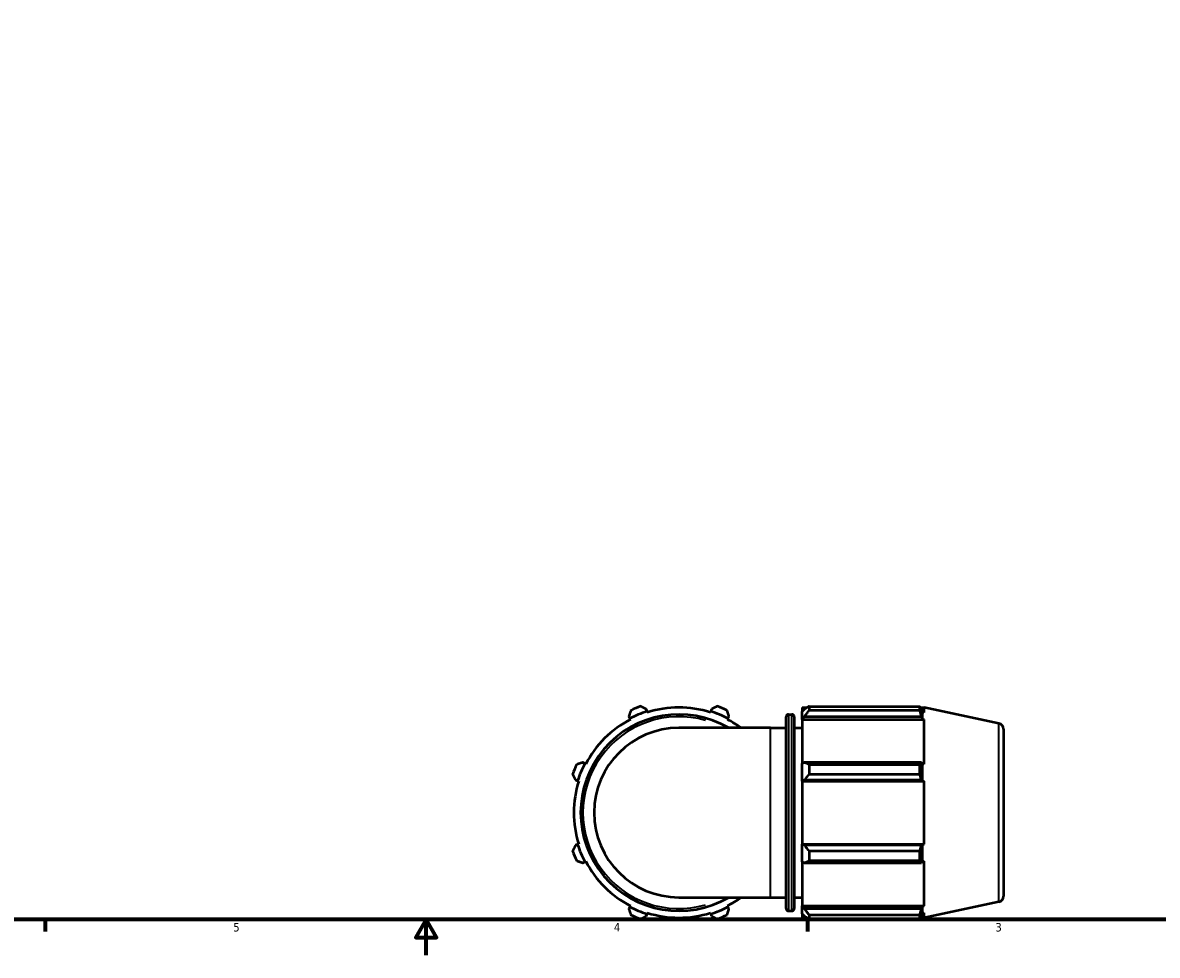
# Model space of a CAD drawing. Header units: inches. Extents: x 0.1 to 50.6, y -19.9 to 45.7.
# Tile 3 of 7: x 12.5 to 25.2, y 0.6 to 11. Entities that reach past the tile are written whole.
import ezdxf

# ---------------------------------------------------------------- set-up
doc = ezdxf.new("R2010")
doc.units = ezdxf.units.IN
doc.header["$MEASUREMENT"] = 0
for name, color, linetype, lineweight in [('Border (ANSI)', 7, 'Continuous', 70), ('Visible (ANSI)', 7, 'Continuous', 50), ('Visible Narrow (ANSI)', 7, 'Continuous', 35)]:
    doc.layers.add(name, color=color, linetype=linetype, lineweight=lineweight)
doc.styles.add('Note Text (ANSI)', font='tahoma.ttf')

# ---------------------------------------------------------------- blocks, each defined once
blk = doc.blocks.new('Borders Default Border')
at = {"layer": 'Border (ANSI)'}
for p, q in [((12.75, 1), (12.75, 0.866)), ((21.25, 1), (21.25, 0.866))]:
    blk.add_line(p, q, dxfattribs=at)
at = {"layer": 'Border (ANSI)', "flags": 128}
for points in [[(0.5, 1), (0.5, 21), (33.5, 21), (33.5, 1), (0.5, 1)], [(17, 0.6), (17, 1), (16.885, 0.8), (17.115, 0.8), (17, 1)]]:
    blk.add_lwpolyline(points, dxfattribs=at)
at = {"layer": 'Border (ANSI)', "color": 5, "true_color": 0x0000ff, "char_height": 0.0945, "attachment_point": 7, "style": 'Note Text (ANSI)'}
for s, insert in [('5', (14.847, 0.864)), ('4', (19.092, 0.866)), ('3', (23.346, 0.864))]:
    blk.add_mtext(s, dxfattribs=dict(at, insert=insert))

msp = doc.modelspace()

# ---------------------------------------------------------------- linework, layer by layer
at = {"layer": 'Visible (ANSI)'}
for p, q in [((19.461, 3.32), (19.453, 3.345)), ((19.464, 3.308), (19.461, 3.32)), ((20.173, 3.32), (20.169, 3.308)), ((20.181, 3.345), (20.173, 3.32)), ((21.192, 3.363), (21.192, 3.32)), ((21.192, 3.363), (21.246, 3.363)), ((21.218, 3.345), (21.192, 3.32)), ((21.192, 3.241), (21.192, 3.32)), ((21.268, 3.376), (21.268, 3.331)), ((21.268, 3.376), (22.504, 3.376)), ((22.504, 3.331), (21.268, 3.331)), ((22.504, 3.331), (22.504, 3.376)), ((22.512, 3.363), (22.55, 3.363)), ((22.532, 3.312), (22.521, 3.345)), ((22.532, 3.234), (22.532, 3.312)), ((22.55, 3.308), (22.532, 3.312)), ((23.385, 3.185), (22.55, 3.363)), ((22.55, 3.308), (22.55, 3.363)), ((19.258, 3.264), (19.27, 3.241)), ((19.27, 3.241), (19.276, 3.23)), ((20.358, 3.23), (20.364, 3.241)), ((20.364, 3.241), (20.375, 3.264)), ((21.011, 1.121), (21.011, 3.261)), ((21.038, 3.287), (21.076, 3.287)), ((21.102, 3.261), (21.102, 1.121)), ((21.192, 3.241), (21.218, 3.264)), ((21.192, 3.23), (21.192, 3.241)), ((21.192, 3.23), (21.192, 2.738)), ((21.192, 3.23), (22.55, 3.23)), ((21.218, 3.264), (22.521, 3.264)), ((22.521, 3.264), (22.532, 3.234)), ((22.532, 3.234), (22.55, 3.23)), ((22.55, 2.732), (22.55, 3.23)), ((20.837, 3.136), (19.817, 3.136)), ((20.837, 3.136), (21.011, 3.136)), ((21.102, 3.136), (21.192, 3.136)), ((23.437, 3.121), (23.437, 1.261)), ((18.766, 2.738), (18.744, 2.749)), ((18.777, 2.732), (18.766, 2.738)), ((21.218, 2.749), (21.192, 2.738)), ((21.192, 2.547), (21.192, 2.738)), ((22.521, 2.749), (21.218, 2.749)), ((21.268, 2.728), (21.268, 2.618)), ((21.268, 2.728), (22.504, 2.728)), ((22.504, 2.618), (22.504, 2.728)), ((22.532, 2.734), (22.521, 2.749)), ((22.532, 2.544), (22.532, 2.734)), ((22.55, 2.732), (22.532, 2.734)), ((18.663, 2.555), (18.687, 2.547)), ((18.687, 2.547), (18.699, 2.543)), ((21.192, 2.547), (21.218, 2.555)), ((21.192, 2.543), (21.192, 2.547)), ((21.192, 2.543), (21.192, 1.839)), ((21.192, 2.543), (22.55, 2.543)), ((21.218, 2.555), (22.521, 2.555)), ((22.504, 2.618), (21.268, 2.618)), ((22.521, 2.555), (22.532, 2.544)), ((22.532, 2.544), (22.55, 2.543)), ((22.55, 1.839), (22.55, 2.543)), ((18.687, 1.835), (18.663, 1.827)), ((18.699, 1.839), (18.687, 1.835)), ((21.192, 1.835), (21.192, 1.839)), ((21.192, 1.839), (22.55, 1.839)), ((21.218, 1.827), (21.192, 1.835)), ((21.192, 1.644), (21.192, 1.835)), ((22.521, 1.827), (21.218, 1.827)), ((22.532, 1.837), (22.521, 1.827)), ((22.55, 1.839), (22.532, 1.837)), ((22.532, 1.648), (22.532, 1.837)), ((18.766, 1.644), (18.777, 1.65)), ((21.268, 1.764), (21.268, 1.654)), ((21.268, 1.764), (22.504, 1.764)), ((22.504, 1.654), (21.268, 1.654)), ((22.504, 1.654), (22.504, 1.764)), ((22.521, 1.632), (22.532, 1.648)), ((22.532, 1.648), (22.55, 1.65)), ((22.55, 1.152), (22.55, 1.65)), ((18.744, 1.632), (18.766, 1.644)), ((21.192, 1.644), (21.218, 1.632)), ((21.192, 1.644), (21.192, 1.152)), ((21.218, 1.632), (22.521, 1.632)), ((19.27, 1.14), (19.258, 1.118)), ((19.276, 1.152), (19.27, 1.14)), ((19.817, 1.246), (20.837, 1.246)), ((20.364, 1.14), (20.358, 1.152)), ((20.375, 1.118), (20.364, 1.14)), ((20.837, 1.246), (21.011, 1.246)), ((21.102, 1.246), (21.192, 1.246)), ((21.192, 1.14), (21.192, 1.152)), ((21.192, 1.152), (22.55, 1.152)), ((21.218, 1.118), (21.192, 1.14)), ((21.192, 1.061), (21.192, 1.14)), ((22.532, 1.148), (22.521, 1.118)), ((22.55, 1.152), (22.532, 1.148)), ((22.532, 1.07), (22.532, 1.148)), ((23.385, 1.197), (22.55, 1.019)), ((19.453, 1.037), (19.461, 1.061)), ((19.461, 1.061), (19.464, 1.073)), ((20.169, 1.073), (20.173, 1.061)), ((20.173, 1.061), (20.181, 1.037)), ((21.038, 1.095), (21.076, 1.095)), ((21.192, 1.061), (21.218, 1.037)), ((21.192, 1.061), (21.192, 1.019)), ((21.192, 1.019), (21.246, 1.019)), ((22.521, 1.118), (21.218, 1.118)), ((21.268, 1.051), (21.268, 1.005)), ((21.268, 1.051), (22.504, 1.051)), ((22.504, 1.005), (22.504, 1.051)), ((22.512, 1.019), (22.55, 1.019)), ((22.521, 1.037), (22.532, 1.07)), ((22.532, 1.07), (22.55, 1.073)), ((22.55, 1.019), (22.55, 1.073)), ((22.504, 1.005), (21.268, 1.005))]:
    msp.add_line(p, q, dxfattribs=at)
for centre, radius, start, end in [((19.817, 2.191), 1.184, 107.5, 117.5), ((19.817, 2.191), 1.26, 109.792, 115.208), ((19.817, 2.191), 1.172, 72.5, 107.5), ((19.817, 2.191), 1.184, 62.5, 72.5), ((19.817, 2.191), 1.26, 64.792, 70.208), ((19.817, 2.191), 1.096, 59.5497, 300.4503), ((19.817, 2.191), 1.172, 117.5, 152.5), ((19.817, 2.191), 1.172, 53.7507, 62.5), ((21.038, 3.261), 0.0262, 90, 180), ((21.076, 3.261), 0.0262, 0, 90), ((23.371, 3.121), 0.0656, 0, 78), ((19.817, 2.191), 0.945, 90, 270), ((19.817, 2.191), 1.26, 154.792, 160.208), ((19.817, 2.191), 1.184, 152.5, 162.5), ((19.817, 2.191), 1.172, 162.5, 197.5), ((19.817, 2.191), 1.184, 197.5, 207.5), ((19.817, 2.191), 1.26, 199.792, 205.208), ((19.817, 2.191), 1.172, 207.5, 242.5), ((19.817, 2.191), 1.184, 242.5, 252.5), ((19.817, 2.191), 1.184, 287.5, 297.5), ((19.817, 2.191), 1.172, 297.5, 306.2493), ((23.371, 1.261), 0.0656, 282, 0), ((19.817, 2.191), 1.26, 244.792, 250.208), ((19.817, 2.191), 1.172, 252.5, 287.5), ((19.817, 2.191), 1.26, 289.792, 295.208), ((21.038, 1.121), 0.0262, 180, 270), ((21.076, 1.121), 0.0262, 270, 0)]:
    msp.add_arc(centre, radius, start, end, dxfattribs=at)
for points, weights in [([(19.28, 3.331), (19.269, 3.297), (19.258, 3.264)], [1.01755083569, 1.01241415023, 1.00648110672]), ([(19.453, 3.345), (19.422, 3.36), (19.39, 3.376)], [1.00648110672, 1.01241415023, 1.01755083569]), ([(20.243, 3.376), (20.211, 3.36), (20.181, 3.345)], [1.01755083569, 1.01241415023, 1.00648110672]), ([(20.375, 3.264), (20.365, 3.297), (20.353, 3.331)], [1.00648110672, 1.01241415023, 1.01755083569]), ([(21.268, 3.376), (21.242, 3.36), (21.218, 3.345)], [1.01755083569, 1.01241415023, 1.00648110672]), ([(21.218, 3.264), (21.242, 3.297), (21.268, 3.331)], [1.00648110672, 1.01241415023, 1.01755083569]), ([(22.504, 3.376), (22.513, 3.36), (22.521, 3.345)], [1, 1.00070381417, 1.00059064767]), ([(22.521, 3.264), (22.513, 3.297), (22.504, 3.331)], [1.00059064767, 1.00070381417, 1]), ([(18.744, 2.749), (18.711, 2.739), (18.677, 2.728)], [1.00648110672, 1.01241415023, 1.01755083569]), ([(21.268, 2.728), (21.242, 2.739), (21.218, 2.749)], [1.01755083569, 1.01241415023, 1.00648110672]), ([(22.504, 2.728), (22.513, 2.739), (22.521, 2.749)], [1, 1.00070381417, 1.00059064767]), ([(18.631, 2.618), (18.648, 2.585), (18.663, 2.555)], [1.01755083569, 1.01241415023, 1.00648110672]), ([(21.218, 2.555), (21.242, 2.585), (21.268, 2.618)], [1.00648110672, 1.01241415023, 1.01755083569]), ([(22.521, 2.555), (22.513, 2.585), (22.504, 2.618)], [1.00059064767, 1.00070381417, 1]), ([(18.663, 1.827), (18.648, 1.796), (18.631, 1.764)], [1.00648110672, 1.01241415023, 1.01755083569]), ([(21.268, 1.764), (21.242, 1.796), (21.218, 1.827)], [1.01755083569, 1.01241415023, 1.00648110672]), ([(22.504, 1.764), (22.513, 1.796), (22.521, 1.827)], [1, 1.00070381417, 1.00059064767]), ([(18.677, 1.654), (18.711, 1.643), (18.744, 1.632)], [1.01755083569, 1.01241415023, 1.00648110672]), ([(21.218, 1.632), (21.242, 1.643), (21.268, 1.654)], [1.00648110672, 1.01241415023, 1.01755083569]), ([(22.521, 1.632), (22.513, 1.643), (22.504, 1.654)], [1.00059064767, 1.00070381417, 1]), ([(19.258, 1.118), (19.269, 1.085), (19.28, 1.051)], [1.00648110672, 1.01241415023, 1.01755083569]), ([(19.39, 1.005), (19.422, 1.022), (19.453, 1.037)], [1.01755083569, 1.01241415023, 1.00648110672]), ([(20.181, 1.037), (20.211, 1.022), (20.243, 1.005)], [1.00648110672, 1.01241415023, 1.01755083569]), ([(20.353, 1.051), (20.365, 1.085), (20.375, 1.118)], [1.01755083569, 1.01241415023, 1.00648110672]), ([(21.268, 1.051), (21.242, 1.085), (21.218, 1.118)], [1.01755083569, 1.01241415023, 1.00648110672]), ([(21.218, 1.037), (21.242, 1.022), (21.268, 1.005)], [1.00648110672, 1.01241415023, 1.01755083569]), ([(22.504, 1.051), (22.513, 1.085), (22.521, 1.118)], [1, 1.00070381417, 1.00059064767]), ([(22.521, 1.037), (22.513, 1.022), (22.504, 1.005)], [1.00059064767, 1.00070381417, 1])]:
    msp.add_rational_spline(points, weights, degree=2, dxfattribs=at)
at = {"layer": 'Visible Narrow (ANSI)'}
for p, q in [((21.038, 3.274), (21.038, 1.108)), ((21.076, 1.108), (21.076, 3.274)), ((23.385, 1.209), (23.385, 3.173)), ((20.837, 1.258), (20.837, 3.124))]:
    msp.add_line(p, q, dxfattribs=at)
msp.add_arc((19.817, 2.191), 1.07, 73.8271, 286.1729, dxfattribs=at)

# ---------------------------------------------------------------- block references
msp.add_blockref('Borders Default Border', (0, 0))

doc.saveas('drawing.dxf')
